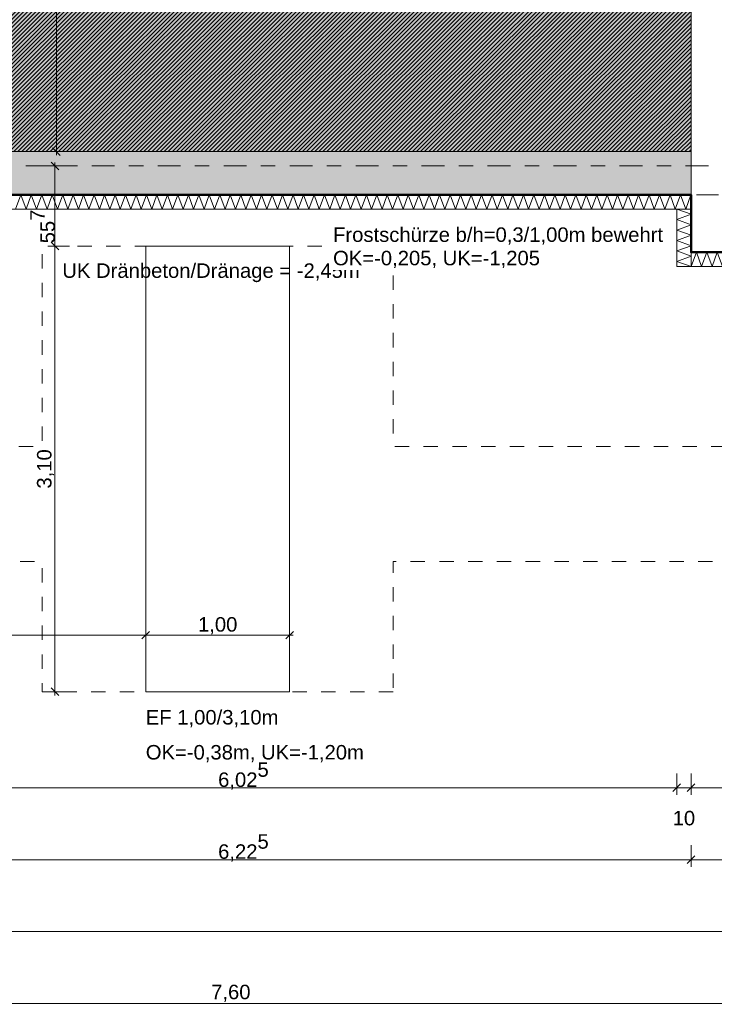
# Model space of a CAD drawing. Header units: metres. Extents: x -273 to 6, y -183 to 13.
# Tile 29 of 256: x -165.49 to -160.66, y -45.28 to -38.43. Entities that reach past the tile are written whole.
import ezdxf

# ---------------------------------------------------------------- set-up
doc = ezdxf.new("R2010")
doc.units = ezdxf.units.M
doc.header["$LTSCALE"] = 0.05
doc.header["$PDMODE"] = 1
doc.header["$PDSIZE"] = -2
for name, pattern in [('ISO-02 Strichlinie', [3.81, 3.048, -0.762]), ('ISO-03 Gestrichelt mit Abstand-3', [1.524, 0.6096, -0.9144]), ('Linienart-53', [5.291531, 3.175, -1.058062, 0.352704, -0.705764])]:
    doc.linetypes.add(name, pattern=pattern)
doc.layers.get('0').update_dxf_attribs({"lineweight": 25})
for name, color, linetype, lineweight, true_color in [('00 -Bauelemente -Dämmung innen', 7, 'Continuous', 9, 0xff7fe6), ('30 -32 Gründung- 2 Flachgründungen u. Bodenplatten', 7, 'Continuous', 9, 0xff6633), ('30 -32 Gründung-4 Frostschürze', 7, 'Continuous', 9, 0x66aaff), ('70 -72 Beschriftung- 1 Beschriftung allgemein', 7, 'Continuous', 9, 0xff6633), ('70 -76 Bemaßung- 2 Allgemein', 7, 'Continuous', 5, 0x6666cc)]:
    doc.layers.add(name, color=color, linetype=linetype, lineweight=lineweight, true_color=true_color)
for name, color, linetype, lineweight in [('30 -35 Decken- 2 Beläge- Dämmung', 7, 'Continuous', 9), ('70 -71 Achsen- 1 Gebäudeachsen', 7, 'Linienart-53', 18), ('Keine', 7, 'Continuous', 9)]:
    doc.layers.add(name, color=color, linetype=linetype, lineweight=lineweight)
doc.styles.add('Arial', font='arial.ttf')
doc.dimstyles.new('k+k_klein', dxfattribs={"dimtxt": 0.100689, "dimasz": 0.05302, "dimexe": 0.05, "dimexo": 0.15, "dimgap": 0.005, "dimtad": 1, "dimdec": 3, "dimtxsty": 'Arial', "dimblk": 'VW_SLASH-2', "dimblk1": 'VW_SLASH-2', "dimblk2": 'VW_SLASH-2', "dimcen": 0, "dimdle": 0.025, "dimadec": 3, "dimazin": 0, "dimtfac": 0.75, "dimtdec": 3, "dimtix": 1, "dimtmove": 0, "dimatfit": 0, "dimldrblk": 'VW_FILLEDARROW', "dimfxl": 0.1, "dimfxlon": 1, "dimfrac": 2, "dimtolj": 1, "dimarcsym": 0})

# ---------------------------------------------------------------- blocks, each defined once
blk = doc.blocks.new('_Achsen (3D)')
at = {"layer": '70 -71 Achsen- 1 Gebäudeachsen', "transparency": 33554687}
blk.add_line((-179.668, -39.447), (3.826, -39.447), dxfattribs=at)
blk = doc.blocks.new('Gruppe-534')
at = {"color": 255, "linetype": 'Continuous', "lineweight": 5}
blk.add_wipeout([(-167.046, -39.747), (-160.821, -39.747), (-160.821, -39.647), (-167.046, -39.647)], dxfattribs=at).dxf.layer = '00 -Bauelemente -Dämmung innen'
blk = doc.blocks.new('Gruppe-535')
at = {"layer": '00 -Bauelemente -Dämmung innen', "color": 7, "transparency": 33554687, "flags": 128}
blk.add_lwpolyline([(-165.5173, -39.747), (-165.4809, -39.647), (-165.4445, -39.747), (-165.4081, -39.647), (-165.3717, -39.747), (-165.3353, -39.647), (-165.2989, -39.747), (-165.2625, -39.647), (-165.2261, -39.747), (-165.1898, -39.647), (-165.1534, -39.747), (-165.117, -39.647), (-165.0806, -39.747), (-165.0442, -39.647), (-165.0078, -39.747), (-164.9714, -39.647), (-164.935, -39.747), (-164.8986, -39.647), (-164.8622, -39.747), (-164.8258, -39.647), (-164.7894, -39.747), (-164.753, -39.647), (-164.7166, -39.747), (-164.6802, -39.647), (-164.6438, -39.747), (-164.6074, -39.647), (-164.571, -39.747), (-164.5346, -39.647), (-164.4982, -39.747), (-164.4618, -39.647), (-164.4254, -39.747), (-164.389, -39.647), (-164.3526, -39.747), (-164.3162, -39.647), (-164.2798, -39.747), (-164.2434, -39.647), (-164.207, -39.747), (-164.1706, -39.647), (-164.1342, -39.747), (-164.0978, -39.647), (-164.0614, -39.747), (-164.025, -39.647), (-163.9886, -39.747), (-163.9523, -39.647), (-163.9159, -39.747), (-163.8795, -39.647), (-163.8431, -39.747), (-163.8067, -39.647), (-163.7703, -39.747), (-163.7339, -39.647), (-163.6975, -39.747), (-163.6611, -39.647), (-163.6247, -39.747), (-163.5883, -39.647), (-163.5519, -39.747), (-163.5155, -39.647), (-163.4791, -39.747), (-163.4427, -39.647), (-163.4063, -39.747), (-163.3699, -39.647), (-163.3335, -39.747), (-163.2971, -39.647), (-163.2607, -39.747), (-163.2243, -39.647), (-163.1879, -39.747), (-163.1515, -39.647), (-163.1151, -39.747), (-163.0787, -39.647), (-163.0423, -39.747), (-163.0059, -39.647), (-162.9695, -39.747), (-162.9331, -39.647), (-162.8967, -39.747), (-162.8603, -39.647), (-162.8239, -39.747), (-162.7875, -39.647), (-162.7512, -39.747), (-162.7148, -39.647), (-162.6784, -39.747), (-162.642, -39.647), (-162.6056, -39.747), (-162.5692, -39.647), (-162.5328, -39.747), (-162.4964, -39.647), (-162.46, -39.747), (-162.4236, -39.647), (-162.3872, -39.747), (-162.3508, -39.647), (-162.3144, -39.747), (-162.278, -39.647), (-162.2416, -39.747), (-162.2052, -39.647), (-162.1688, -39.747), (-162.1324, -39.647), (-162.096, -39.747), (-162.0596, -39.647), (-162.0232, -39.747), (-161.9868, -39.647), (-161.9504, -39.747), (-161.914, -39.647), (-161.8776, -39.747), (-161.8412, -39.647), (-161.8048, -39.747), (-161.7684, -39.647), (-161.732, -39.747), (-161.6956, -39.647), (-161.6592, -39.747), (-161.6228, -39.647), (-161.5864, -39.747), (-161.55, -39.647), (-161.5137, -39.747), (-161.4773, -39.647), (-161.4409, -39.747), (-161.4045, -39.647), (-161.3681, -39.747), (-161.3317, -39.647), (-161.2953, -39.747), (-161.2589, -39.647), (-161.2225, -39.747), (-161.1861, -39.647), (-161.1497, -39.747), (-161.1133, -39.647), (-161.0769, -39.747), (-161.0405, -39.647), (-161.0041, -39.747), (-160.9677, -39.647), (-160.9313, -39.747), (-160.8949, -39.647), (-160.8585, -39.747), (-160.8221, -39.647), (-160.821, -39.6501)], dxfattribs=at)
blk = doc.blocks.new('Gruppe-537')
at = {"layer": '00 -Bauelemente -Dämmung innen', "color": 7, "linetype": 'Continuous', "lineweight": 9, "transparency": 33554687}
blk.add_line((-160.821, -39.747), (-160.821, -39.647), dxfattribs=at)
blk = doc.blocks.new('Gruppe-538')
at = {"color": 7, "transparency": 33554687}
blk.add_blockref('Gruppe-537', (0, 0), dxfattribs=at)
blk = doc.blocks.new('Gruppe-539')
at = {"layer": '00 -Bauelemente -Dämmung innen', "color": 7, "linetype": 'Continuous', "lineweight": 9, "transparency": 33554687}
blk.add_line((-160.821, -39.647), (-167.046, -39.647), dxfattribs=at)
blk = doc.blocks.new('Gruppe-540')
at = {"layer": '00 -Bauelemente -Dämmung innen', "color": 7, "linetype": 'Continuous', "lineweight": 9, "transparency": 33554687}
blk.add_line((-167.046, -39.747), (-160.821, -39.747), dxfattribs=at)
blk = doc.blocks.new('Gruppe-541')
at = {"color": 7, "transparency": 33554687}
for name in ['Gruppe-539', 'Gruppe-540']:
    blk.add_blockref(name, (0, 0), dxfattribs=at)
blk = doc.blocks.new('Gruppe-542')
at = {"layer": '00 -Bauelemente -Dämmung innen', "color": 7}
blk.add_blockref('Gruppe-534', (0, 0), dxfattribs=at)
at = {"color": 7, "transparency": 33554687}
for name in ['Gruppe-538', 'Gruppe-541']:
    blk.add_blockref(name, (0, 0), dxfattribs=at)
at = {"layer": '00 -Bauelemente -Dämmung innen', "color": 7, "transparency": 33554687}
blk.add_blockref('Gruppe-535', (0, 0), dxfattribs=at)
blk = doc.blocks.new('Gruppe-543')
at = {"layer": '00 -Bauelemente -Dämmung innen', "color": 7, "transparency": 33554687}
blk.add_blockref('Gruppe-542', (0, 0), dxfattribs=at)
at = {"layer": '00 -Bauelemente -Dämmung innen', "color": 0, "flags": 1}
for tag in ['prm0_value', 'prm1_value', 'prm2_value', 'prm3_value', 'prm4_value', 'prm5_value', 'prm6_value', 'IFC_UUID', 'instanceID', 'prm0_name', 'prm0_type', 'prm1_name', 'prm1_type', 'prm2_name', 'prm2_type', 'prm3_name', 'prm3_type', 'prm4_name', 'prm4_type', 'prm5_name', 'prm5_type', 'prm6_name', 'prm6_type']:
    blk.add_attdef(tag, (-167.046, -39.747), '', height=0.00018, dxfattribs=at)
blk = doc.blocks.new('Gruppe-1844')
at = {"color": 255, "linetype": 'Continuous', "lineweight": 5}
blk.add_wipeout([(-160.821, -40.147), (-159.521, -40.147), (-159.521, -40.047), (-160.821, -40.047)], dxfattribs=at).dxf.layer = '00 -Bauelemente -Dämmung innen'
blk = doc.blocks.new('Gruppe-1845')
at = {"layer": '00 -Bauelemente -Dämmung innen', "color": 7, "transparency": 33554687, "flags": 128}
blk.add_lwpolyline([(-160.821, -40.147), (-160.7846, -40.047), (-160.7482, -40.147), (-160.7118, -40.047), (-160.6754, -40.147), (-160.639, -40.047), (-160.6026, -40.147), (-160.5662, -40.047), (-160.5298, -40.147), (-160.4934, -40.047), (-160.457, -40.147), (-160.4206, -40.047), (-160.3842, -40.147), (-160.3478, -40.047), (-160.3114, -40.147), (-160.275, -40.047), (-160.2386, -40.147), (-160.2023, -40.047), (-160.1659, -40.147), (-160.1295, -40.047), (-160.0931, -40.147), (-160.0567, -40.047), (-160.0203, -40.147), (-159.9839, -40.047), (-159.9475, -40.147), (-159.9111, -40.047), (-159.8747, -40.147), (-159.8383, -40.047), (-159.8019, -40.147), (-159.7655, -40.047), (-159.7291, -40.147), (-159.6927, -40.047), (-159.6563, -40.147), (-159.6199, -40.047), (-159.5835, -40.147), (-159.5471, -40.047), (-159.521, -40.1188)], dxfattribs=at)
blk = doc.blocks.new('Gruppe-1846')
at = {"layer": '00 -Bauelemente -Dämmung innen', "color": 7, "linetype": 'Continuous', "lineweight": 9, "transparency": 33554687}
blk.add_line((-160.821, -40.047), (-160.821, -40.147), dxfattribs=at)
blk = doc.blocks.new('Gruppe-1847')
at = {"layer": '00 -Bauelemente -Dämmung innen', "color": 7, "linetype": 'Continuous', "lineweight": 9, "transparency": 33554687}
blk.add_line((-159.521, -40.147), (-159.521, -40.047), dxfattribs=at)
blk = doc.blocks.new('Gruppe-1848')
at = {"color": 7, "transparency": 33554687}
for name in ['Gruppe-1846', 'Gruppe-1847']:
    blk.add_blockref(name, (0, 0), dxfattribs=at)
blk = doc.blocks.new('Gruppe-1849')
at = {"layer": '00 -Bauelemente -Dämmung innen', "color": 7, "linetype": 'Continuous', "lineweight": 9, "transparency": 33554687}
blk.add_line((-159.521, -40.047), (-160.821, -40.047), dxfattribs=at)
blk = doc.blocks.new('Gruppe-1850')
at = {"layer": '00 -Bauelemente -Dämmung innen', "color": 7, "linetype": 'Continuous', "lineweight": 9, "transparency": 33554687}
blk.add_line((-160.821, -40.147), (-159.521, -40.147), dxfattribs=at)
blk = doc.blocks.new('Gruppe-1851')
at = {"color": 7, "transparency": 33554687}
for name in ['Gruppe-1849', 'Gruppe-1850']:
    blk.add_blockref(name, (0, 0), dxfattribs=at)
blk = doc.blocks.new('Gruppe-1852')
at = {"layer": '00 -Bauelemente -Dämmung innen', "color": 7}
blk.add_blockref('Gruppe-1844', (0, 0), dxfattribs=at)
at = {"color": 7, "transparency": 33554687}
for name in ['Gruppe-1848', 'Gruppe-1851']:
    blk.add_blockref(name, (0, 0), dxfattribs=at)
at = {"layer": '00 -Bauelemente -Dämmung innen', "color": 7, "transparency": 33554687}
blk.add_blockref('Gruppe-1845', (0, 0), dxfattribs=at)
blk = doc.blocks.new('Gruppe-1853')
at = {"layer": '00 -Bauelemente -Dämmung innen', "color": 7, "transparency": 33554687}
blk.add_blockref('Gruppe-1852', (0, 0), dxfattribs=at)
at = {"layer": '00 -Bauelemente -Dämmung innen', "color": 0, "flags": 1}
for tag in ['prm0_value', 'prm1_value', 'prm2_value', 'prm3_value', 'prm4_value', 'prm5_value', 'prm6_value', 'IFC_UUID', 'instanceID', 'prm0_name', 'prm0_type', 'prm1_name', 'prm1_type', 'prm2_name', 'prm2_type', 'prm3_name', 'prm3_type', 'prm4_name', 'prm4_type', 'prm5_name', 'prm5_type', 'prm6_name', 'prm6_type']:
    blk.add_attdef(tag, (-160.821, -40.147), '', height=0.00018, dxfattribs=at)
blk = doc.blocks.new('Gruppe-1854')
at = {"color": 255, "linetype": 'Continuous', "lineweight": 5}
blk.add_wipeout([(-160.821, -40.147), (-160.821, -39.747), (-160.921, -39.747), (-160.921, -40.147)], dxfattribs=at).dxf.layer = '00 -Bauelemente -Dämmung innen'
blk = doc.blocks.new('Gruppe-1855')
at = {"layer": '00 -Bauelemente -Dämmung innen', "color": 7, "transparency": 33554687, "flags": 128}
blk.add_lwpolyline([(-160.821, -40.147), (-160.921, -40.1106), (-160.821, -40.0742), (-160.921, -40.0379), (-160.821, -40.0015), (-160.921, -39.9651), (-160.821, -39.9287), (-160.921, -39.8923), (-160.821, -39.8559), (-160.921, -39.8195), (-160.821, -39.7831), (-160.92, -39.747)], dxfattribs=at)
blk = doc.blocks.new('Gruppe-1856')
at = {"layer": '00 -Bauelemente -Dämmung innen', "color": 7, "linetype": 'Continuous', "lineweight": 9, "transparency": 33554687}
blk.add_line((-160.921, -40.147), (-160.821, -40.147), dxfattribs=at)
blk = doc.blocks.new('Gruppe-1857')
at = {"layer": '00 -Bauelemente -Dämmung innen', "color": 7, "linetype": 'Continuous', "lineweight": 9, "transparency": 33554687}
blk.add_line((-160.821, -39.747), (-160.921, -39.747), dxfattribs=at)
blk = doc.blocks.new('Gruppe-1858')
at = {"color": 7, "transparency": 33554687}
for name in ['Gruppe-1857', 'Gruppe-1856']:
    blk.add_blockref(name, (0, 0), dxfattribs=at)
blk = doc.blocks.new('Gruppe-1859')
at = {"layer": '00 -Bauelemente -Dämmung innen', "color": 7, "linetype": 'Continuous', "lineweight": 9, "transparency": 33554687}
blk.add_line((-160.921, -39.747), (-160.921, -40.147), dxfattribs=at)
blk = doc.blocks.new('Gruppe-1860')
at = {"layer": '00 -Bauelemente -Dämmung innen', "color": 7, "linetype": 'Continuous', "lineweight": 9, "transparency": 33554687}
blk.add_line((-160.821, -40.147), (-160.821, -39.747), dxfattribs=at)
blk = doc.blocks.new('Gruppe-1861')
at = {"color": 7, "transparency": 33554687}
for name in ['Gruppe-1859', 'Gruppe-1860']:
    blk.add_blockref(name, (0, 0), dxfattribs=at)
blk = doc.blocks.new('Gruppe-1862')
at = {"layer": '00 -Bauelemente -Dämmung innen', "color": 7}
blk.add_blockref('Gruppe-1854', (0, 0), dxfattribs=at)
at = {"color": 7, "transparency": 33554687}
for name in ['Gruppe-1858', 'Gruppe-1861']:
    blk.add_blockref(name, (0, 0), dxfattribs=at)
at = {"layer": '00 -Bauelemente -Dämmung innen', "color": 7, "transparency": 33554687}
blk.add_blockref('Gruppe-1855', (0, 0), dxfattribs=at)
blk = doc.blocks.new('Gruppe-1863')
at = {"layer": '00 -Bauelemente -Dämmung innen', "color": 7, "transparency": 33554687}
blk.add_blockref('Gruppe-1862', (0, 0), dxfattribs=at)
at = {"layer": '00 -Bauelemente -Dämmung innen', "color": 0, "flags": 1}
for tag in ['prm0_value', 'prm1_value', 'prm2_value', 'prm3_value', 'prm4_value', 'prm5_value', 'prm6_value', 'IFC_UUID', 'instanceID', 'prm0_name', 'prm0_type', 'prm1_name', 'prm1_type', 'prm2_name', 'prm2_type', 'prm3_name', 'prm3_type', 'prm4_name', 'prm4_type', 'prm5_name', 'prm5_type', 'prm6_name', 'prm6_type']:
    blk.add_attdef(tag, (-160.921, -40.147), '', height=0.00018, dxfattribs=at)
blk = doc.blocks.new('Gruppe-2103')
at = {"layer": '30 -32 Gründung- 2 Flachgründungen u. Bodenplatten', "flags": 128}
blk.add_lwpolyline([(-164.6123, -40.004), (-163.6123, -40.004), (-163.6123, -43.104), (-164.6123, -43.104)], close=True, dxfattribs=at)
at = {"color": 255}
for points in [[(-164.6123, -43.3663), (-163.6839, -43.3663), (-163.6839, -43.204), (-164.6123, -43.204)], [(-164.6123, -43.6097), (-163.088, -43.6097), (-163.088, -43.4475), (-164.6123, -43.4475)]]:
    blk.add_wipeout(points, dxfattribs=at).dxf.layer = '70 -72 Beschriftung- 1 Beschriftung allgemein'
at = {"layer": '70 -72 Beschriftung- 1 Beschriftung allgemein', "char_height": 0.100689, "attachment_point": 1, "line_spacing_factor": 0.970891, "style": 'Arial'}
for s, insert in [('EF 1,00/3,10m', (-164.6123, -43.2311)), ('OK=-0,38m, UK=-1,20m', (-164.6123, -43.4745))]:
    blk.add_mtext(s, dxfattribs=dict(at, insert=insert))
blk = doc.blocks.new('Gruppe-2490')
at = {"layer": 'Keine', "color": 7, "linetype": 'ISO-03 Gestrichelt mit Abstand-3', "lineweight": 9, "flags": 128}
for points in [[(-162.8923, -43.104), (-165.3323, -43.104), (-165.3323, -42.197), (-167.7014, -42.197), (-167.7014, -42.674), (-169.9414, -42.674), (-169.9414, -42.197), (-171.8747, -42.197), (-171.8747, -42.674), (-174.1147, -42.674), (-174.1147, -42.197), (-178.021, -42.197), (-178.021, -20.572), (-177.221, -20.572), (-177.221, -41.397), (-174.1147, -41.397), (-174.1147, -40.677), (-171.8747, -40.677), (-171.8747, -41.397), (-169.9414, -41.397), (-169.9414, -40.677), (-167.7014, -40.677), (-167.7014, -41.397), (-165.3323, -41.397), (-165.3323, -40.004), (-162.8923, -40.004), (-162.8923, -41.397), (-159.876, -41.397), (-159.876, -42.197), (-162.8923, -42.197)], [(-164.6123, -40.004), (-163.6123, -40.004), (-163.6123, -43.104), (-164.6123, -43.104)]]:
    blk.add_lwpolyline(points, close=True, dxfattribs=at)
at = {"layer": '70 -72 Beschriftung- 1 Beschriftung allgemein', "insert": (-164.1587, -40.1244), "char_height": 0.100689, "attachment_point": 2, "line_spacing_factor": 0.96878, "style": 'Arial'}
blk.add_mtext('UK Dränbeton/Dränage = -2,45m ', dxfattribs=at)
blk = doc.blocks.new('_FU_2D LP5 (2D)')
at = {"layer": '30 -35 Decken- 2 Beläge- Dämmung', "linetype": 'Continuous', "lineweight": 18, "true_color": 0xd9d9d9}
h = blk.add_hatch(dxfattribs=at)
h.set_pattern_fill('Schraffur grau', color=254, style=0, pattern_type=2)
h.set_pattern_definition([(45, (-169.438402, -27.189444), (0.014142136, -0.014142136), [])])
h.paths.add_polyline_path([(-170.32099996, -13.79704198), (-162.72099996, -13.79704198), (-162.72099996, -12.29704198), (-175.32099996, -12.29704198), (-175.32099996, -18.69704198), (-174.17099996, -18.69704198), (-174.17099996, -24.19704198), (-175.32099996, -24.19704198), (-175.32099996, -30.09704198), (-174.32099996, -30.09704198), (-174.32099996, -32.29704198), (-175.32099996, -32.29704198), (-175.32099996, -38.67204198), (-174.64599996, -38.67204198), (-174.64599996, -39.34704198), (-168.59599996, -39.34704198), (-168.59599996, -38.67204198), (-167.04599996, -38.67204198), (-167.04599996, -39.34704198), (-160.82099996, -39.34704198), (-160.82099996, -34.34704198), (-170.32099996, -34.34704198)])
at = {"layer": 'Keine', "linetype": 'Continuous', "lineweight": 0, "transparency": 33554511}
h = blk.add_hatch(color=43, dxfattribs=at)
h.paths.add_polyline_path([(-168.59599996, -39.34704198), (-168.59599996, -38.67204198), (-167.04599996, -38.67204198), (-167.04599996, -39.34704198), (-160.82099996, -39.34704198), (-160.82099996, -12.29704198), (-175.32099996, -12.29704198), (-175.32099996, -18.69704198), (-174.17099996, -18.69704198), (-174.17099996, -24.19704198), (-175.32099996, -24.19704198), (-175.32099996, -30.09704198), (-174.32099996, -30.09704198), (-174.32099996, -32.29704198), (-175.32099996, -32.29704198), (-175.32099996, -38.67204198), (-174.64599996, -38.67204198), (-174.64599996, -39.34704198)])
h.paths.add_polyline_path([(-169.32099996, -29.69704198), (-166.32099996, -29.69704198), (-166.32099996, -32.69704198), (-169.32099996, -32.69704198)])
h.paths.add_polyline_path([(-166.32099996, -25.19704198), (-169.32099996, -25.19704198), (-169.32099996, -17.69704198), (-166.32099996, -17.69704198)])
at = {"layer": '30 -35 Decken- 2 Beläge- Dämmung', "flags": 128}
blk.add_lwpolyline([(-170.32099996, -13.79704198), (-162.72099996, -13.79704198), (-162.72099996, -12.29704198), (-175.32099996, -12.29704198), (-175.32099996, -18.69704198), (-174.17099996, -18.69704198), (-174.17099996, -24.19704198), (-175.32099996, -24.19704198), (-175.32099996, -30.09704198), (-174.32099996, -30.09704198), (-174.32099996, -32.29704198), (-175.32099996, -32.29704198), (-175.32099996, -38.67204198), (-174.64599996, -38.67204198), (-174.64599996, -39.34704198), (-168.59599996, -39.34704198), (-168.59599996, -38.67204198), (-167.04599996, -38.67204198), (-167.04599996, -39.34704198), (-160.82099996, -39.34704198), (-160.82099996, -34.34704198), (-170.32099996, -34.34704198)], close=True, dxfattribs=at)
at = {"layer": 'Keine', "flags": 128}
blk.add_lwpolyline([(-168.59599996, -39.34704198), (-168.59599996, -38.67204198), (-167.04599996, -38.67204198), (-167.04599996, -39.34704198), (-160.82099996, -39.34704198), (-160.82099996, -12.29704198), (-175.32099996, -12.29704198), (-175.32099996, -18.69704198), (-174.17099996, -18.69704198), (-174.17099996, -24.19704198), (-175.32099996, -24.19704198), (-175.32099996, -30.09704198), (-174.32099996, -30.09704198), (-174.32099996, -32.29704198), (-175.32099996, -32.29704198), (-175.32099996, -38.67204198), (-174.64599996, -38.67204198), (-174.64599996, -39.34704198)], close=True, dxfattribs=at)
at = {"layer": '00 -Bauelemente -Dämmung innen', "color": 7}
for name in ['Gruppe-543', 'Gruppe-1853']:
    blk.add_blockref(name, (0, 0), dxfattribs=at)
at = {"layer": '30 -32 Gründung- 2 Flachgründungen u. Bodenplatten', "color": 7}
blk.add_blockref('Gruppe-2103', (0, 0), dxfattribs=at)
at = {"layer": '30 -32 Gründung-4 Frostschürze', "linetype": 'Continuous', "lineweight": 0, "transparency": 33554534}
blk.add_hatch(color=161, dxfattribs=at).paths.add_polyline_path([(-167.04599996, -39.34704198), (-160.82099996, -39.34704198), (-160.82099996, -39.64704198), (-167.04599996, -39.64704198)])
at = {"layer": '30 -32 Gründung- 2 Flachgründungen u. Bodenplatten', "linetype": 'ISO-02 Strichlinie'}
blk.add_line((-159.62099996, -39.64704198), (-160.82099996, -39.64704198), dxfattribs=at)
at = {"layer": '30 -32 Gründung-4 Frostschürze', "flags": 128}
blk.add_lwpolyline([(-167.04599996, -39.34704198), (-160.82099996, -39.34704198), (-160.82099996, -39.64704198), (-167.04599996, -39.64704198)], close=True, dxfattribs=at)
at = {"layer": '00 -Bauelemente -Dämmung innen', "color": 7}
blk.add_blockref('Gruppe-1863', (0, 0), dxfattribs=at)
at = {"layer": '30 -32 Gründung- 2 Flachgründungen u. Bodenplatten', "flags": 128}
blk.add_lwpolyline([(-100.02099996, -10.94704198), (-160.82099996, -10.94704198), (-160.82099996, -11.09704198), (-176.02099996, -11.09704198), (-176.02099996, -12.29704198), (-160.82099996, -12.29704198), (-160.82099996, -40.04704198), (-159.62099996, -40.04704198), (-159.62099996, -12.44704198), (-100.02099996, -12.44704198)], dxfattribs=at)
at = {"layer": '70 -72 Beschriftung- 1 Beschriftung allgemein', "color": 7}
blk.add_blockref('Gruppe-2490', (0, 0), dxfattribs=at)
at = {"layer": '70 -72 Beschriftung- 1 Beschriftung allgemein', "color": 103, "lineweight": 50, "true_color": 0x66cc7f, "flags": 128}
blk.add_lwpolyline([(-176.02099996, -11.09704198), (-176.02099996, -12.29704198), (-175.62099996, -12.29704198), (-175.62099996, -18.69704198), (-176.67099996, -18.69704198), (-176.67099996, -24.19704197), (-175.62099996, -24.19704198), (-175.62099996, -30.09704198), (-176.52099996, -30.09704198), (-176.52099996, -32.29704198), (-175.62099996, -32.29704198), (-175.62099996, -38.67204198), (-176.19599996, -38.67204198), (-176.19599996, -40.22204198), (-174.64599996, -40.22204198), (-174.64599996, -39.64704198), (-168.59599996, -39.64704198), (-168.59599996, -40.22204198), (-167.04599996, -40.22204198), (-167.04599996, -39.64704198), (-160.82099996, -39.64704198), (-160.82099996, -40.04704198), (-159.62099996, -40.04704198)], dxfattribs=at)
blk = doc.blocks.new('Gruppe-2702')
at = {"color": 255}
blk.add_wipeout([(-163.3102, -40.1716), (-161.0053, -40.1716), (-161.0053, -39.847), (-163.3102, -39.847)], dxfattribs=at).dxf.layer = '70 -72 Beschriftung- 1 Beschriftung allgemein'
at = {"layer": '70 -72 Beschriftung- 1 Beschriftung allgemein', "insert": (-163.3102, -39.8741), "char_height": 0.100689, "attachment_point": 1, "line_spacing_factor": 0.970891, "style": 'Arial'}
blk.add_mtext('Frostschürze b/h=0,3/1,00m bewehrt\\POK=-0,205, UK=-1,205', dxfattribs=at)
blk = doc.blocks.new('VW_SLASH-2')
at = {"color": 0, "linetype": 'ByBlock', "lineweight": -2, "transparency": 16777216}
blk.add_line((0.47, 0), (-1, 0), dxfattribs=at)
at = {"color": 0, "lineweight": 5, "transparency": 16777216, "flags": 128}
blk.add_lwpolyline([(0.5, 0.5), (-0.5, -0.5)], dxfattribs=at)
blk = doc.blocks.new('*D2818')
at = {"layer": '70 -76 Bemaßung- 2 Allgemein', "color": 0, "lineweight": -2}
for p, q in [((-167.821, -45.172), (-167.821, -45.322)), ((-160.221, -45.172), (-160.221, -45.322)), ((-160.274, -45.272), (-167.768, -45.272))]:
    blk.add_line(p, q, dxfattribs=at)
at = {"layer": 'Defpoints', "color": 0}
for p in [(-167.821, -42.294), (-160.221, -42.294), (-167.821, -45.272)]:
    blk.add_point(p, dxfattribs=at)
at = {"layer": '70 -76 Bemaßung- 2 Allgemein', "color": 0, "lineweight": -2, "xscale": 0.05302001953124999, "yscale": 0.05302001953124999, "zscale": 0.05302001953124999, "rotation": 180}
blk.add_blockref('VW_SLASH-2', (-167.821, -45.272), dxfattribs=at)
at = {"layer": '70 -76 Bemaßung- 2 Allgemein', "color": 0, "lineweight": -2, "xscale": 0.05302001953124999, "yscale": 0.05302001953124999, "zscale": 0.05302001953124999}
blk.add_blockref('VW_SLASH-2', (-160.221, -45.272), dxfattribs=at)
at = {"layer": '70 -76 Bemaßung- 2 Allgemein', "color": 0, "insert": (-164.021, -45.2016), "char_height": 0.10069, "attachment_point": 5, "style": 'Arial'}
blk.add_mtext('\\A1;7,60', dxfattribs=at)
blk = doc.blocks.new('VW_FILLEDARROW')
at = {"linetype": 'Continuous', "lineweight": 0, "transparency": 16777216}
blk.add_hatch(color=0, dxfattribs=at).paths.add_polyline_path([(-2.83, 0.76), (0, 0), (-2.83, -0.76)])
at = {"color": 0, "lineweight": 5, "transparency": 16777216, "flags": 128}
blk.add_lwpolyline([(-2.83, 0.76), (0, 0), (-2.83, -0.76)], close=True, dxfattribs=at)
blk = doc.blocks.new('*D2870')
at = {"layer": '70 -76 Bemaßung- 2 Allgemein', "color": 0, "lineweight": -2}
for p, q in [((-175.421, -44.672), (-175.421, -44.822)), ((-98.821, -44.672), (-98.821, -44.822)), ((-98.874, -44.772), (-175.368, -44.772))]:
    blk.add_line(p, q, dxfattribs=at)
at = {"layer": 'Defpoints', "color": 0}
for p in [(-175.421, -38.672), (-98.821, -40.047), (-175.421, -44.772)]:
    blk.add_point(p, dxfattribs=at)
at = {"layer": '70 -76 Bemaßung- 2 Allgemein', "color": 0, "lineweight": -2, "xscale": 0.05302001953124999, "yscale": 0.05302001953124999, "zscale": 0.05302001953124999, "rotation": 180}
blk.add_blockref('VW_SLASH-2', (-175.421, -44.772), dxfattribs=at)
at = {"layer": '70 -76 Bemaßung- 2 Allgemein', "color": 0, "lineweight": -2, "xscale": 0.05302001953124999, "yscale": 0.05302001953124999, "zscale": 0.05302001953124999}
blk.add_blockref('VW_SLASH-2', (-98.821, -44.772), dxfattribs=at)
at = {"layer": '70 -76 Bemaßung- 2 Allgemein', "color": 0, "insert": (-137.121, -44.7066), "char_height": 0.10069, "attachment_point": 5, "style": 'Arial'}
blk.add_mtext('\\A1;76,60', dxfattribs=at)
blk = doc.blocks.new('*D2888')
at = {"layer": '70 -76 Bemaßung- 2 Allgemein', "color": 0, "lineweight": -2}
for p, q in [((-167.046, -44.172), (-167.046, -44.322)), ((-160.821, -44.172), (-160.821, -44.322)), ((-160.874, -44.272), (-166.993, -44.272))]:
    blk.add_line(p, q, dxfattribs=at)
at = {"layer": 'Defpoints', "color": 0}
for p in [(-167.046, -39.347), (-160.821, -39.347), (-167.046, -44.272)]:
    blk.add_point(p, dxfattribs=at)
at = {"layer": '70 -76 Bemaßung- 2 Allgemein', "color": 0, "lineweight": -2, "xscale": 0.05302001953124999, "yscale": 0.05302001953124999, "zscale": 0.05302001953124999, "rotation": 180}
blk.add_blockref('VW_SLASH-2', (-167.046, -44.272), dxfattribs=at)
at = {"layer": '70 -76 Bemaßung- 2 Allgemein', "color": 0, "lineweight": -2, "xscale": 0.05302001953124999, "yscale": 0.05302001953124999, "zscale": 0.05302001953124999}
blk.add_blockref('VW_SLASH-2', (-160.821, -44.272), dxfattribs=at)
at = {"layer": '70 -76 Bemaßung- 2 Allgemein', "color": 0, "insert": (-163.9335, -44.1898), "char_height": 0.100689, "attachment_point": 5, "style": 'Arial'}
blk.add_mtext('\\A1;6,22\\S5^ ;', dxfattribs=at)
blk = doc.blocks.new('*D2889')
at = {"layer": '70 -76 Bemaßung- 2 Allgemein', "color": 0, "lineweight": -2}
for p, q in [((-160.821, -44.172), (-160.821, -44.322)), ((-160.221, -44.122), (-160.221, -44.222)), ((-160.274, -44.272), (-160.768, -44.272))]:
    blk.add_line(p, q, dxfattribs=at)
at = {"layer": 'Defpoints', "color": 0}
for p in [(-160.821, -39.347), (-160.821, -44.272), (-160.221, -44.272)]:
    blk.add_point(p, dxfattribs=at)
at = {"layer": '70 -76 Bemaßung- 2 Allgemein', "color": 0, "lineweight": -2, "xscale": 0.05302001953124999, "yscale": 0.05302001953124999, "zscale": 0.05302001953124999, "rotation": 180}
blk.add_blockref('VW_SLASH-2', (-160.821, -44.272), dxfattribs=at)
at = {"layer": '70 -76 Bemaßung- 2 Allgemein', "color": 0, "lineweight": -2, "xscale": 0.05302001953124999, "yscale": 0.05302001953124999, "zscale": 0.05302001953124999}
blk.add_blockref('VW_SLASH-2', (-160.221, -44.272), dxfattribs=at)
at = {"layer": '70 -76 Bemaßung- 2 Allgemein', "color": 0, "insert": (-160.521, -44.2156), "char_height": 0.10069, "attachment_point": 5, "style": 'Arial'}
blk.add_mtext('\\A1;60', dxfattribs=at)
blk = doc.blocks.new('*D3068')
at = {"layer": '70 -76 Bemaßung- 2 Allgemein', "color": 0, "lineweight": -2}
for p, q in [((-166.946, -43.672), (-166.946, -43.822)), ((-160.921, -43.672), (-160.921, -43.822)), ((-160.974, -43.772), (-166.893, -43.772))]:
    blk.add_line(p, q, dxfattribs=at)
at = {"layer": 'Defpoints', "color": 0}
for p in [(-160.921, -40.147), (-166.946, -40.322), (-166.946, -43.772)]:
    blk.add_point(p, dxfattribs=at)
at = {"layer": '70 -76 Bemaßung- 2 Allgemein', "color": 0, "lineweight": -2, "xscale": 0.05302001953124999, "yscale": 0.05302001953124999, "zscale": 0.05302001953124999, "rotation": 180}
blk.add_blockref('VW_SLASH-2', (-166.946, -43.772), dxfattribs=at)
at = {"layer": '70 -76 Bemaßung- 2 Allgemein', "color": 0, "lineweight": -2, "xscale": 0.05302001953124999, "yscale": 0.05302001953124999, "zscale": 0.05302001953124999}
blk.add_blockref('VW_SLASH-2', (-160.921, -43.772), dxfattribs=at)
at = {"layer": '70 -76 Bemaßung- 2 Allgemein', "color": 0, "insert": (-163.9335, -43.6898), "char_height": 0.100689, "attachment_point": 5, "style": 'Arial'}
blk.add_mtext('\\A1;6,02\\S5^ ;', dxfattribs=at)
blk = doc.blocks.new('*D3069')
at = {"layer": '70 -76 Bemaßung- 2 Allgemein', "color": 0, "lineweight": -2}
for p, q in [((-160.921, -43.672), (-160.921, -43.822)), ((-160.821, -43.672), (-160.821, -43.822)), ((-160.974, -43.772), (-161.027, -43.772)), ((-160.821, -43.772), (-160.921, -43.772)), ((-160.768, -43.772), (-160.715, -43.772))]:
    blk.add_line(p, q, dxfattribs=at)
at = {"layer": 'Defpoints', "color": 0}
for p in [(-160.821, -40.047), (-160.921, -40.147), (-160.921, -43.772)]:
    blk.add_point(p, dxfattribs=at)
at = {"layer": '70 -76 Bemaßung- 2 Allgemein', "color": 0, "lineweight": -2, "xscale": 0.05302001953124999, "yscale": 0.05302001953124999, "zscale": 0.05302001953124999}
blk.add_blockref('VW_SLASH-2', (-160.921, -43.772), dxfattribs=at)
at = {"layer": '70 -76 Bemaßung- 2 Allgemein', "color": 0, "lineweight": -2, "xscale": 0.05302001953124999, "yscale": 0.05302001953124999, "zscale": 0.05302001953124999, "rotation": 180}
blk.add_blockref('VW_SLASH-2', (-160.821, -43.772), dxfattribs=at)
at = {"layer": '70 -76 Bemaßung- 2 Allgemein', "color": 0, "insert": (-160.871, -43.9837), "char_height": 0.10069, "attachment_point": 5, "style": 'Arial'}
blk.add_mtext('\\A1;10', dxfattribs=at)
blk = doc.blocks.new('*D3070')
at = {"layer": '70 -76 Bemaßung- 2 Allgemein', "color": 0, "lineweight": -2}
for p, q in [((-160.821, -43.672), (-160.821, -43.822)), ((-160.221, -43.672), (-160.221, -43.822)), ((-160.274, -43.772), (-160.768, -43.772))]:
    blk.add_line(p, q, dxfattribs=at)
at = {"layer": 'Defpoints', "color": 0}
for p in [(-160.821, -40.047), (-160.221, -40.047), (-160.821, -43.772)]:
    blk.add_point(p, dxfattribs=at)
at = {"layer": '70 -76 Bemaßung- 2 Allgemein', "color": 0, "lineweight": -2, "xscale": 0.05302001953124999, "yscale": 0.05302001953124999, "zscale": 0.05302001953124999, "rotation": 180}
blk.add_blockref('VW_SLASH-2', (-160.821, -43.772), dxfattribs=at)
at = {"layer": '70 -76 Bemaßung- 2 Allgemein', "color": 0, "lineweight": -2, "xscale": 0.05302001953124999, "yscale": 0.05302001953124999, "zscale": 0.05302001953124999}
blk.add_blockref('VW_SLASH-2', (-160.221, -43.772), dxfattribs=at)
at = {"layer": '70 -76 Bemaßung- 2 Allgemein', "color": 0, "insert": (-160.521, -43.7156), "char_height": 0.10069, "attachment_point": 5, "style": 'Arial'}
blk.add_mtext('\\A1;60', dxfattribs=at)
blk = doc.blocks.new('*D3917')
at = {"layer": '70 -76 Bemaßung- 2 Allgemein', "color": 0, "lineweight": -2}
for p, q in [((-165.3338, -34.347), (-165.1838, -34.347)), ((-165.2338, -39.294), (-165.2338, -34.4001)), ((-165.3338, -39.347), (-165.1838, -39.347))]:
    blk.add_line(p, q, dxfattribs=at)
at = {"layer": 'Defpoints', "color": 0}
for p in [(-165.821, -34.347), (-165.2338, -34.347), (-165.821, -39.347)]:
    blk.add_point(p, dxfattribs=at)
at = {"layer": '70 -76 Bemaßung- 2 Allgemein', "color": 0, "lineweight": -2, "xscale": 0.05302001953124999, "yscale": 0.05302001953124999, "zscale": 0.05302001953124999}
for p, rotation in [((-165.2338, -34.347), 90), ((-165.2338, -39.347), 270)]:
    blk.add_blockref('VW_SLASH-2', p, dxfattribs=dict(at, rotation=rotation))
at = {"layer": '70 -76 Bemaßung- 2 Allgemein', "color": 0, "insert": (-165.2992, -36.847), "char_height": 0.10069, "attachment_point": 5, "rotation": 90, "style": 'Arial'}
blk.add_mtext('\\A1;5,00', dxfattribs=at)
blk = doc.blocks.new('*D4169')
at = {"layer": '70 -76 Bemaßung- 2 Allgemein', "color": 0, "lineweight": -2}
for p, q in [((-167.821, -42.6103), (-167.821, -42.7603)), ((-164.6123, -42.6103), (-164.6123, -42.7603)), ((-164.6653, -42.7103), (-167.768, -42.7103))]:
    blk.add_line(p, q, dxfattribs=at)
at = {"layer": 'Defpoints', "color": 0}
for p in [(-164.6123, -40.004), (-167.821, -41.2806), (-167.821, -42.7103)]:
    blk.add_point(p, dxfattribs=at)
at = {"layer": '70 -76 Bemaßung- 2 Allgemein', "color": 0, "lineweight": -2, "xscale": 0.05302001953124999, "yscale": 0.05302001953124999, "zscale": 0.05302001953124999, "rotation": 180}
blk.add_blockref('VW_SLASH-2', (-167.821, -42.7103), dxfattribs=at)
at = {"layer": '70 -76 Bemaßung- 2 Allgemein', "color": 0, "lineweight": -2, "xscale": 0.05302001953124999, "yscale": 0.05302001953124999, "zscale": 0.05302001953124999}
blk.add_blockref('VW_SLASH-2', (-164.6123, -42.7103), dxfattribs=at)
at = {"layer": '70 -76 Bemaßung- 2 Allgemein', "color": 0, "insert": (-166.2167, -42.6272), "char_height": 0.100689, "attachment_point": 5, "style": 'Arial'}
blk.add_mtext('\\A1;3,20\\S9^ ;', dxfattribs=at)
blk = doc.blocks.new('*D4170')
at = {"layer": '70 -76 Bemaßung- 2 Allgemein', "color": 0, "lineweight": -2}
for p, q in [((-164.6123, -42.6103), (-164.6123, -42.7603)), ((-163.6123, -42.6103), (-163.6123, -42.7603)), ((-163.6653, -42.7103), (-164.5593, -42.7103))]:
    blk.add_line(p, q, dxfattribs=at)
at = {"layer": 'Defpoints', "color": 0}
for p in [(-164.6123, -40.004), (-163.6123, -40.004), (-164.6123, -42.7103)]:
    blk.add_point(p, dxfattribs=at)
at = {"layer": '70 -76 Bemaßung- 2 Allgemein', "color": 0, "lineweight": -2, "xscale": 0.05302001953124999, "yscale": 0.05302001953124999, "zscale": 0.05302001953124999, "rotation": 180}
blk.add_blockref('VW_SLASH-2', (-164.6123, -42.7103), dxfattribs=at)
at = {"layer": '70 -76 Bemaßung- 2 Allgemein', "color": 0, "lineweight": -2, "xscale": 0.05302001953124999, "yscale": 0.05302001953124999, "zscale": 0.05302001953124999}
blk.add_blockref('VW_SLASH-2', (-163.6123, -42.7103), dxfattribs=at)
at = {"layer": '70 -76 Bemaßung- 2 Allgemein', "color": 0, "insert": (-164.1123, -42.6448), "char_height": 0.10069, "attachment_point": 5, "style": 'Arial'}
blk.add_mtext('\\A1;1,00', dxfattribs=at)
blk = doc.blocks.new('*D4175')
at = {"layer": '70 -76 Bemaßung- 2 Allgemein', "color": 0, "lineweight": -2}
for p, q in [((-165.191, -39.447), (-165.2935, -39.447)), ((-165.2435, -39.951), (-165.2435, -39.5001)), ((-165.1435, -40.004), (-165.2935, -40.004))]:
    blk.add_line(p, q, dxfattribs=at)
at = {"layer": 'Defpoints', "color": 0}
for p in [(-165.2435, -39.447), (-165.041, -39.447), (-164.6123, -40.004)]:
    blk.add_point(p, dxfattribs=at)
at = {"layer": '70 -76 Bemaßung- 2 Allgemein', "color": 0, "lineweight": -2, "xscale": 0.05302001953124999, "yscale": 0.05302001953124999, "zscale": 0.05302001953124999}
for p, rotation in [((-165.2435, -39.447), 90), ((-165.2435, -40.004), 270)]:
    blk.add_blockref('VW_SLASH-2', p, dxfattribs=dict(at, rotation=rotation))
at = {"layer": '70 -76 Bemaßung- 2 Allgemein', "color": 0, "insert": (-165.3295, -39.8676), "char_height": 0.100689, "attachment_point": 5, "rotation": 90, "style": 'Arial'}
blk.add_mtext('\\A1;55\\S7^ ;', dxfattribs=at)
blk = doc.blocks.new('*D4176')
at = {"layer": '70 -76 Bemaßung- 2 Allgemein', "color": 0, "lineweight": -2}
for p, q in [((-165.1435, -40.004), (-165.2935, -40.004)), ((-165.2435, -43.051), (-165.2435, -40.0571)), ((-165.1435, -43.104), (-165.2935, -43.104))]:
    blk.add_line(p, q, dxfattribs=at)
at = {"layer": 'Defpoints', "color": 0}
for p in [(-165.2435, -40.004), (-164.6123, -40.004), (-164.6123, -43.104)]:
    blk.add_point(p, dxfattribs=at)
at = {"layer": '70 -76 Bemaßung- 2 Allgemein', "color": 0, "lineweight": -2, "xscale": 0.05302001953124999, "yscale": 0.05302001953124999, "zscale": 0.05302001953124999}
for p, rotation in [((-165.2435, -40.004), 90), ((-165.2435, -43.104), 270)]:
    blk.add_blockref('VW_SLASH-2', p, dxfattribs=dict(at, rotation=rotation))
at = {"layer": '70 -76 Bemaßung- 2 Allgemein', "color": 0, "insert": (-165.309, -41.554), "char_height": 0.10069, "attachment_point": 5, "rotation": 90, "style": 'Arial'}
blk.add_mtext('\\A1;3,10', dxfattribs=at)
blk = doc.blocks.new('Gruppe-2780')
at = {"layer": '70 -76 Bemaßung- 2 Allgemein'}
dim = blk.add_aligned_dim(p1=(-160.22099996, -42.29404198), p2=(-167.82099996, -42.29404198), distance=2.978, text='7,60', dimstyle='k+k_klein', override={"dimtxt": 0.100689, "dimgap": 0.01, "dimdec": 8, "dimpost": '<>', "dimtxsty": 'Arial', "dimtmove": 2}, dxfattribs=at)
dim.commit()
dim.dimension.update_dxf_attribs({"geometry": '*D2818', "text_midpoint": (-164.02099996, -45.20157844)})
blk = doc.blocks.new('Gruppe-2785')
at = {"layer": '70 -76 Bemaßung- 2 Allgemein'}
dim = blk.add_linear_dim(base=(-175.42099996, -44.77204198), p1=(-98.82099996, -40.04704198), p2=(-175.42099996, -38.67204198), text='76,60', dimstyle='k+k_klein', override={"dimtxt": 0.100689, "dimgap": 0.005, "dimdec": 8, "dimpost": '<>', "dimtxsty": 'Arial', "dimtmove": 2}, dxfattribs=at)
dim.commit()
dim.dimension.update_dxf_attribs({"geometry": '*D2870', "text_midpoint": (-137.12099996, -44.70657844)})
blk = doc.blocks.new('Gruppe-2787')
at = {"layer": '70 -76 Bemaßung- 2 Allgemein'}
for base, p1, p2, text, picture, middle in [((-167.04599996, -44.27204198), (-160.82099996, -39.34704198), (-167.04599996, -39.34704198), '6,22\\S5^ ;', '*D2888', (-163.93349996, -44.18984735)), ((-160.82099996, -44.27204198), (-160.22099996, -44.27204198), (-160.82099996, -39.34704198), '60', '*D2889', (-160.52099996, -44.21564042))]:
    dim = blk.add_linear_dim(base=base, p1=p1, p2=p2, text=text, dimstyle='k+k_klein', override={"dimtxt": 0.100689, "dimgap": 0.005, "dimdec": 8, "dimpost": '<>', "dimtxsty": 'Arial', "dimtmove": 2}, dxfattribs=at)
    dim.commit()
    dim.dimension.update_dxf_attribs({"geometry": picture, "text_midpoint": middle})
blk = doc.blocks.new('Gruppe-2791')
at = {"layer": '70 -76 Bemaßung- 2 Allgemein'}
for base, p1, p2, text, override, picture, middle in [((-160.92099996, -43.77204198), (-160.82099996, -40.04704198), (-160.92099996, -40.14704198), '10', {"dimtxt": 0.100689, "dimgap": 0.005, "dimdec": 8, "dimpost": '<>', "dimtxsty": 'Arial', "dimtix": 0, "dimtmove": 2}, '*D3069', (-160.87099996, -43.98374666)), ((-160.82099996, -43.77204198), (-160.22099996, -40.04704198), (-160.82099996, -40.04704198), '60', {"dimtxt": 0.100689, "dimgap": 0.005, "dimdec": 8, "dimpost": '<>', "dimtxsty": 'Arial', "dimtmove": 2}, '*D3070', (-160.52099996, -43.71564042)), ((-166.94599996, -43.77204198), (-160.92099996, -40.14704198), (-166.94599996, -40.32204198), '6,02\\S5^ ;', {"dimtxt": 0.100689, "dimgap": 0.005, "dimdec": 8, "dimpost": '<>', "dimtxsty": 'Arial', "dimtmove": 2}, '*D3068', (-163.93349996, -43.68984735))]:
    dim = blk.add_linear_dim(base=base, p1=p1, p2=p2, text=text, dimstyle='k+k_klein', override=override, dxfattribs=at)
    dim.commit()
    dim.dimension.update_dxf_attribs({"geometry": picture, "text_midpoint": middle})
blk = doc.blocks.new('Gruppe-2962')
at = {"layer": '70 -76 Bemaßung- 2 Allgemein'}
for base, p1, p2, text, picture, middle in [((-167.821, -42.7103), (-164.6123, -40.004), (-167.821, -41.2806), '3,20\\S9^ ;', '*D4169', (-166.2167, -42.6272)), ((-164.6123, -42.7103), (-163.6123, -40.004), (-164.6123, -40.004), '1,00', '*D4170', (-164.1123, -42.6448))]:
    dim = blk.add_linear_dim(base=base, p1=p1, p2=p2, text=text, dimstyle='k+k_klein', override={"dimtxt": 0.100689, "dimgap": 0.005, "dimpost": '<>', "dimtxsty": 'Arial', "dimtmove": 2}, dxfattribs=at)
    dim.commit()
    dim.dimension.update_dxf_attribs({"geometry": picture, "text_midpoint": middle})
blk = doc.blocks.new('Gruppe-2964')
at = {"layer": '70 -76 Bemaßung- 2 Allgemein'}
dim = blk.add_linear_dim(base=(-165.24353234, -39.44704198), p1=(-164.61231764, -40.00404198), p2=(-165.04099996, -39.44704198), angle=270, text='55\\S7^ ;', dimstyle='k+k_klein', override={"dimtxt": 0.100689, "dimgap": 0.005, "dimdec": 8, "dimpost": '<>', "dimtxsty": 'Arial', "dimtmove": 2}, dxfattribs=at)
dim.commit()
dim.dimension.update_dxf_attribs({"geometry": '*D4175', "text_midpoint": (-165.32949484, -39.86757825), "dimtype": 160})
dim = blk.add_linear_dim(base=(-165.24353234, -40.00404198), p1=(-164.61231764, -43.10404198), p2=(-164.61231764, -40.00404198), angle=270, text='3,10', dimstyle='k+k_klein', override={"dimtxt": 0.100689, "dimgap": 0.005, "dimdec": 8, "dimpost": '<>', "dimtxsty": 'Arial', "dimtmove": 2}, dxfattribs=at)
dim.commit()
dim.dimension.update_dxf_attribs({"geometry": '*D4176', "text_midpoint": (-165.30899588, -41.55404198)})
blk = doc.blocks.new('_FU_2D Bemaßung_ Beschriftung (3D)')
at = {"layer": '70 -72 Beschriftung- 1 Beschriftung allgemein', "color": 7}
blk.add_blockref('Gruppe-2702', (0, 0), dxfattribs=at)
at = {"layer": '70 -76 Bemaßung- 2 Allgemein'}
for name in ['Gruppe-2964', 'Gruppe-2962', 'Gruppe-2780']:
    blk.add_blockref(name, (0, 0), dxfattribs=at)
dim = blk.add_linear_dim(base=(-165.23375247, -34.34704198), p1=(-165.82099996, -39.34704198), p2=(-165.82099996, -34.34704198), angle=270, text='5,00', dimstyle='k+k_klein', override={"dimtxt": 0.100689, "dimgap": 0.005, "dimdec": 8, "dimpost": '<>', "dimtxsty": 'Arial', "dimtmove": 2}, dxfattribs=at)
dim.commit()
dim.dimension.update_dxf_attribs({"geometry": '*D3917', "text_midpoint": (-165.29921601, -36.84704198)})
for name in ['Gruppe-2787', 'Gruppe-2785', 'Gruppe-2791']:
    blk.add_blockref(name, (0, 0), dxfattribs=at)

msp = doc.modelspace()

# ---------------------------------------------------------------- block references
at = {"layer": 'Keine', "color": 1}
msp.add_blockref('_Achsen (3D)', (0, 0), dxfattribs=at)

# ---------------------------------------------------------------- next in the draw order: block references
msp.add_blockref('_FU_2D LP5 (2D)', (0, 0), dxfattribs=at)

# ---------------------------------------------------------------- next in the draw order: block references
msp.add_blockref('_FU_2D Bemaßung_ Beschriftung (3D)', (0, 0), dxfattribs=at)

doc.saveas('drawing.dxf')
